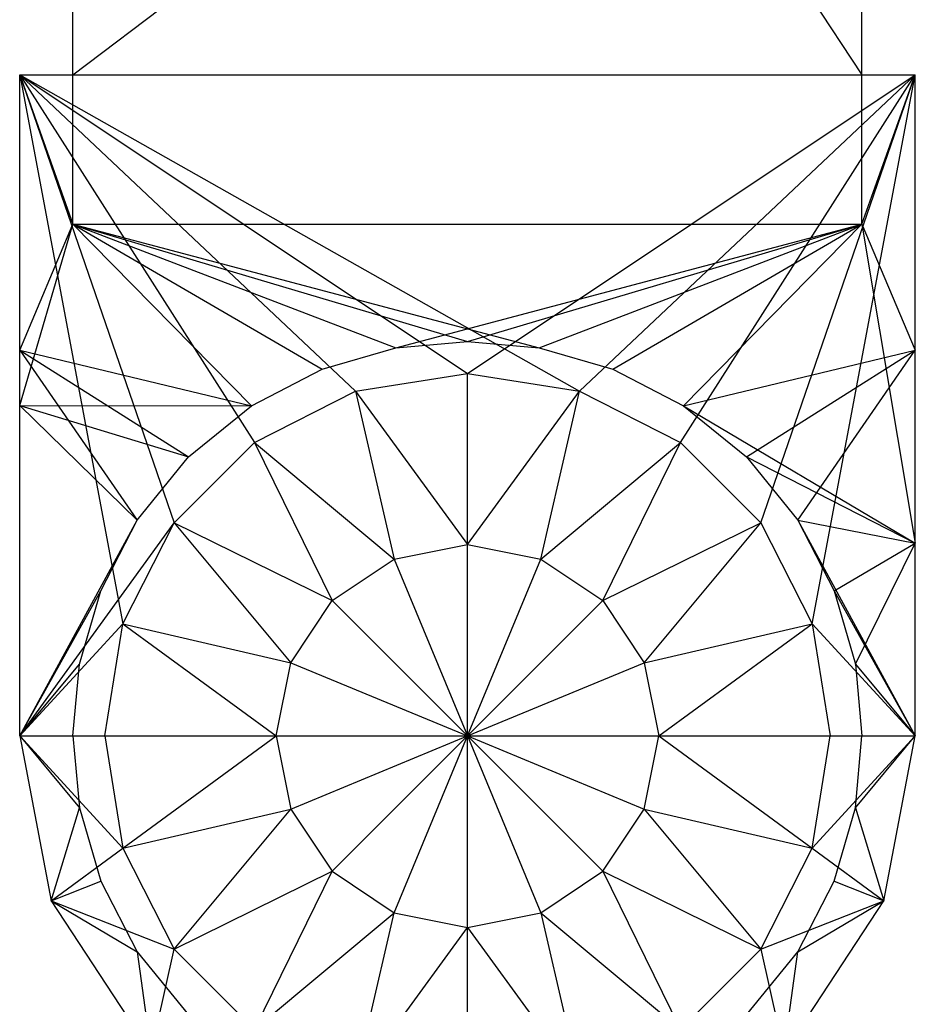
# Model space of a CAD drawing. Header units: inches. Extents: x -2.4 to 2.4, y -5.1 to 5.1.
# Tile 5 of 6: x -0.8 to 0.8, y -1.5 to 0.3. Entities that reach past the tile are written whole.
import ezdxf

# ---------------------------------------------------------------- set-up
doc = ezdxf.new("R2010")
doc.units = ezdxf.units.IN
doc.layers.get('0').update_dxf_attribs({"true_color": 0xc2ced6})

msp = doc.modelspace()

# ---------------------------------------------------------------- linework, layer by layer
at = {"color": 7, "true_color": 0xf7f7f9}
for p, q in [((-0.7284, 0.2087), (-0.7284, 2.4134)), ((-0.7284, 2.4134), (0.7283, 0.2087)), ((0.7283, 0.2087), (0.7283, 2.4134)), ((-0.7284, 0.2087), (-0.7284, 1.3111)), ((-0.7284, 0.2087), (0.7283, 1.3111)), ((0.7283, 0.2087), (0.7283, 1.3111)), ((-0.8268, -1.0118), (-0.8268, 0.2087)), ((-0.8268, -0.4015), (-0.8268, 0.2087)), ((-0.8268, -0.2998), (-0.8268, 0.2087)), ((-0.8268, 0.2087), (-0.8268, 0.2087)), ((-0.8268, 0.2087), (-0.7284, -0.0669)), ((-0.8268, 0.2087), (-0.7284, 0.2087)), ((-0.8268, 0.2087), (-0.6365, -0.805)), ((-0.8268, 0.2087), (-0.5415, -0.6184)), ((-0.8268, 0.2087), (-0.3934, -0.4703)), ((-0.8268, 0.2087), (-0.2068, -0.3752)), ((-0.8268, 0.2087), (0, -0.3425)), ((-0.8268, 0.2087), (0.2068, -0.3752)), ((-0.8268, 0.2087), (0.7283, 0.2087)), ((-0.8268, 0.2087), (0.8268, 0.2087)), ((-0.7284, -0.0669), (-0.7284, 0.2087)), ((-0.7284, 0.2087), (-0.7284, 0.2087)), ((-0.7284, 0.2087), (0.7283, 0.2087)), ((0, -0.3425), (0.8268, 0.2087)), ((0.2068, -0.3752), (0.8268, 0.2087)), ((0.3934, -0.4703), (0.8268, 0.2087)), ((0.5415, -0.6184), (0.8268, 0.2087)), ((0.6365, -0.805), (0.8268, 0.2087)), ((0.7283, -0.0669), (0.7283, 0.2087)), ((0.7283, -0.0669), (0.8268, 0.2087)), ((0.7283, 0.2087), (0.7283, 0.2087)), ((0.7283, 0.2087), (0.8268, 0.2087)), ((0.8268, -1.0118), (0.8268, 0.2087)), ((0.8268, -0.6558), (0.8268, 0.2087)), ((0.8268, -0.2998), (0.8268, 0.2087)), ((0.8268, 0.2087), (0.8268, 0.2087)), ((-0.8268, -0.4015), (-0.7284, -0.0669)), ((-0.8268, -0.2998), (-0.7284, -0.0669)), ((-0.7284, -0.0669), (-0.7284, -0.0669)), ((-0.7284, -0.0669), (-0.3986, -0.4022)), ((-0.7284, -0.0669), (-0.2681, -0.3346)), ((-0.7284, -0.0669), (-0.1325, -0.2956)), ((-0.7284, -0.0669), (0, -0.2834)), ((-0.7284, -0.0669), (0.1325, -0.2956)), ((-0.7284, -0.0669), (0.7283, -0.0669)), ((-0.1325, -0.2956), (0.7283, -0.0669)), ((0, -0.2834), (0.7283, -0.0669)), ((0.1325, -0.2956), (0.7283, -0.0669)), ((0.2681, -0.3346), (0.7283, -0.0669)), ((0.3986, -0.4022), (0.7283, -0.0669)), ((0.7283, -0.0669), (0.7283, -0.0669)), ((0.7283, -0.0669), (0.8268, -0.6558)), ((0.7283, -0.0669), (0.8268, -0.2998)), ((-0.1325, -0.2956), (0, -0.2834)), ((0, -0.2834), (0, -0.2834)), ((0, -0.2834), (0.1325, -0.2956)), ((-0.8268, -1.0118), (-0.8268, -0.2998)), ((-0.8268, -0.2998), (-0.6096, -0.6132)), ((-0.8268, -0.2998), (-0.515, -0.4968)), ((-0.8268, -0.2998), (-0.3986, -0.4022)), ((-0.2681, -0.3346), (-0.1325, -0.2956)), ((-0.1325, -0.2956), (-0.1325, -0.2956)), ((0.1325, -0.2956), (0.1325, -0.2956)), ((0.1325, -0.2956), (0.2681, -0.3346)), ((0.3986, -0.4022), (0.8268, -0.2998)), ((0.515, -0.4968), (0.8268, -0.2998)), ((0.6096, -0.6132), (0.8268, -0.2998)), ((0.8268, -1.0118), (0.8268, -0.2998)), ((-0.3986, -0.4022), (-0.2681, -0.3346)), ((-0.2681, -0.3346), (-0.2681, -0.3346)), ((-0.2068, -0.3752), (0, -0.3425)), ((0, -0.6585), (0, -0.3425)), ((0, -0.3425), (0.2068, -0.3752)), ((0.2681, -0.3346), (0.2681, -0.3346)), ((0.2681, -0.3346), (0.3986, -0.4022)), ((-0.3934, -0.4703), (-0.2068, -0.3752)), ((-0.2068, -0.3752), (-0.1352, -0.6854)), ((-0.2068, -0.3752), (0, -0.6585)), ((0, -0.6585), (0.2068, -0.3752)), ((0.1352, -0.6854), (0.2068, -0.3752)), ((0.2068, -0.3752), (0.3934, -0.4703)), ((-0.8268, -1.0118), (-0.8268, -0.4015)), ((-0.8268, -0.4015), (-0.6096, -0.6132)), ((-0.8268, -0.4015), (-0.515, -0.4968)), ((-0.8268, -0.4015), (-0.3986, -0.4022)), ((-0.515, -0.4968), (-0.3986, -0.4022)), ((-0.3986, -0.4022), (-0.3986, -0.4022)), ((0.3986, -0.4022), (0.3986, -0.4022)), ((0.3986, -0.4022), (0.515, -0.4968)), ((0.3986, -0.4022), (0.8268, -0.6558)), ((-0.5415, -0.6184), (-0.3934, -0.4703)), ((-0.3934, -0.4703), (-0.2498, -0.762)), ((-0.3934, -0.4703), (-0.1352, -0.6854)), ((0.1352, -0.6854), (0.3934, -0.4703)), ((0.2498, -0.762), (0.3934, -0.4703)), ((0.3934, -0.4703), (0.5415, -0.6184)), ((-0.6096, -0.6132), (-0.515, -0.4968)), ((-0.515, -0.4968), (-0.515, -0.4968)), ((0.515, -0.4968), (0.515, -0.4968)), ((0.515, -0.4968), (0.6096, -0.6132)), ((0.515, -0.4968), (0.6096, -0.6132)), ((0.515, -0.4968), (0.8268, -0.6558)), ((-0.8268, -1.0118), (-0.6096, -0.6132)), ((-0.6772, -0.7437), (-0.6096, -0.6132)), ((-0.6096, -0.6132), (-0.6096, -0.6132)), ((0.6096, -0.6132), (0.6096, -0.6132)), ((0.6096, -0.6132), (0.6772, -0.7437)), ((0.6096, -0.6132), (0.8268, -0.6558)), ((0.6096, -0.6132), (0.6772, -0.7437)), ((0.6096, -0.6132), (0.8268, -1.0118)), ((-0.8268, -1.0118), (-0.5415, -0.6184)), ((-0.6365, -0.805), (-0.5415, -0.6184)), ((-0.5415, -0.6184), (-0.3264, -0.8766)), ((-0.5415, -0.6184), (-0.2498, -0.762)), ((0.2498, -0.762), (0.5415, -0.6184)), ((0.3264, -0.8766), (0.5415, -0.6184)), ((0.5415, -0.6184), (0.6365, -0.805)), ((-0.1352, -0.6854), (0, -0.6585)), ((0, -1.0118), (0, -0.6585)), ((0, -0.6585), (0.1352, -0.6854)), ((0.6772, -0.7437), (0.8268, -0.6558)), ((0.7162, -0.8792), (0.8268, -0.6558)), ((0.8268, -1.0118), (0.8268, -0.6558)), ((-0.2498, -0.762), (-0.1352, -0.6854)), ((-0.1352, -0.6854), (0, -1.0118)), ((0, -1.0118), (0.1352, -0.6854)), ((0.1352, -0.6854), (0.2498, -0.762)), ((-0.8268, -1.0118), (-0.6772, -0.7437)), ((-0.7162, -0.8792), (-0.6772, -0.7437)), ((-0.6772, -0.7437), (-0.6772, -0.7437)), ((0.6772, -0.7437), (0.6772, -0.7437)), ((0.6772, -0.7437), (0.7162, -0.8792)), ((0.6772, -0.7437), (0.8268, -1.0118)), ((-0.3264, -0.8766), (-0.2498, -0.762)), ((-0.2498, -0.762), (0, -1.0118)), ((0, -1.0118), (0.2498, -0.762)), ((0.2498, -0.762), (0.3264, -0.8766)), ((-0.8268, -1.0118), (-0.6365, -0.805)), ((-0.6693, -1.0118), (-0.6365, -0.805)), ((-0.6365, -0.805), (-0.3533, -1.0118)), ((-0.6365, -0.805), (-0.3264, -0.8766)), ((0.3264, -0.8766), (0.6365, -0.805)), ((0.3533, -1.0118), (0.6365, -0.805)), ((0.6365, -0.805), (0.6693, -1.0118)), ((0.6365, -0.805), (0.8268, -1.0118)), ((-0.8268, -1.0118), (-0.7162, -0.8792)), ((-0.7284, -1.0118), (-0.7162, -0.8792)), ((-0.7162, -0.8792), (-0.7162, -0.8792)), ((-0.3533, -1.0118), (-0.3264, -0.8766)), ((-0.3264, -0.8766), (0, -1.0118)), ((0, -1.0118), (0.3264, -0.8766)), ((0.3264, -0.8766), (0.3533, -1.0118)), ((0.7162, -0.8792), (0.7162, -0.8792)), ((0.7162, -0.8792), (0.7283, -1.0118)), ((0.7162, -0.8792), (0.8268, -1.0118)), ((-0.8268, -1.0118), (-0.8268, -1.0118)), ((-0.8268, -1.0118), (-0.7687, -1.3161)), ((-0.8268, -1.0118), (-0.7284, -1.0118)), ((-0.8268, -1.0118), (-0.7162, -1.1443)), ((-0.8268, -1.0118), (-0.6693, -1.0118)), ((-0.8268, -1.0118), (-0.6365, -1.2186)), ((-0.7284, -1.0118), (-0.7284, -1.0118)), ((-0.7284, -1.0118), (-0.7162, -1.1443)), ((-0.6693, -1.0118), (-0.6365, -1.2186)), ((-0.6693, -1.0118), (-0.3533, -1.0118)), ((-0.6365, -1.2186), (-0.3533, -1.0118)), ((-0.3533, -1.0118), (-0.3264, -1.147)), ((-0.3533, -1.0118), (0, -1.0118)), ((-0.3264, -1.147), (0, -1.0118)), ((-0.2498, -1.2616), (0, -1.0118)), ((-0.1352, -1.3382), (0, -1.0118)), ((0, -1.3651), (0, -1.0118)), ((0, -1.0118), (0.1352, -1.3382)), ((0, -1.0118), (0.2498, -1.2616)), ((0, -1.0118), (0.3264, -1.147)), ((0, -1.0118), (0.3533, -1.0118)), ((0.3264, -1.147), (0.3533, -1.0118)), ((0.3533, -1.0118), (0.6365, -1.2186)), ((0.3533, -1.0118), (0.6693, -1.0118)), ((0.6365, -1.2186), (0.6693, -1.0118)), ((0.6365, -1.2186), (0.8268, -1.0118)), ((0.6693, -1.0118), (0.8268, -1.0118)), ((0.7162, -1.1443), (0.7283, -1.0118)), ((0.7162, -1.1443), (0.8268, -1.0118)), ((0.7283, -1.0118), (0.7283, -1.0118)), ((0.7283, -1.0118), (0.8268, -1.0118)), ((0.7687, -1.3161), (0.8268, -1.0118)), ((0.8268, -1.0118), (0.8268, -1.0118)), ((-0.7687, -1.3161), (-0.7162, -1.1443)), ((-0.7162, -1.1443), (-0.7162, -1.1443)), ((-0.7162, -1.1443), (-0.6772, -1.2799)), ((0.6772, -1.2799), (0.7162, -1.1443)), ((0.7162, -1.1443), (0.7162, -1.1443)), ((0.7162, -1.1443), (0.7687, -1.3161)), ((-0.6365, -1.2186), (-0.3264, -1.147)), ((-0.5415, -1.4052), (-0.3264, -1.147)), ((-0.3264, -1.147), (-0.2498, -1.2616)), ((0.2498, -1.2616), (0.3264, -1.147)), ((0.3264, -1.147), (0.5415, -1.4052)), ((0.3264, -1.147), (0.6365, -1.2186)), ((-0.7687, -1.3161), (-0.6365, -1.2186)), ((-0.6365, -1.2186), (-0.5415, -1.4052)), ((0.5415, -1.4052), (0.6365, -1.2186)), ((0.6365, -1.2186), (0.7687, -1.3161)), ((-0.5415, -1.4052), (-0.2498, -1.2616)), ((-0.3934, -1.5532), (-0.2498, -1.2616)), ((-0.2498, -1.2616), (-0.1352, -1.3382)), ((0.1352, -1.3382), (0.2498, -1.2616)), ((0.2498, -1.2616), (0.3934, -1.5532)), ((0.2498, -1.2616), (0.5415, -1.4052)), ((-0.7687, -1.3161), (-0.6772, -1.2799)), ((-0.6772, -1.2799), (-0.6772, -1.2799)), ((-0.6772, -1.2799), (-0.6096, -1.4103)), ((0.6096, -1.4103), (0.6772, -1.2799)), ((0.6772, -1.2799), (0.6772, -1.2799)), ((0.6772, -1.2799), (0.7687, -1.3161)), ((-0.7687, -1.3161), (-0.7687, -1.3161)), ((-0.7687, -1.3161), (-0.6096, -1.4103)), ((-0.7687, -1.3161), (-0.5846, -1.5964)), ((-0.7687, -1.3161), (-0.5415, -1.4052)), ((0.5415, -1.4052), (0.7687, -1.3161)), ((0.5846, -1.5964), (0.7687, -1.3161)), ((0.6096, -1.4103), (0.7687, -1.3161)), ((0.7687, -1.3161), (0.7687, -1.3161)), ((-0.3934, -1.5532), (-0.1352, -1.3382)), ((-0.2068, -1.6483), (-0.1352, -1.3382)), ((-0.1352, -1.3382), (0, -1.3651)), ((0, -1.3651), (0.1352, -1.3382)), ((0.1352, -1.3382), (0.2068, -1.6483)), ((0.1352, -1.3382), (0.3934, -1.5532)), ((-0.2068, -1.6483), (0, -1.3651)), ((0, -1.6811), (0, -1.3651)), ((0, -1.3651), (0.2068, -1.6483)), ((-0.6096, -1.4103), (-0.6096, -1.4103)), ((-0.6096, -1.4103), (-0.5846, -1.5964)), ((-0.6096, -1.4103), (-0.515, -1.5268)), ((-0.5846, -1.5964), (-0.5415, -1.4052)), ((-0.5415, -1.4052), (-0.3934, -1.5532)), ((0.3934, -1.5532), (0.5415, -1.4052)), ((0.515, -1.5268), (0.6096, -1.4103)), ((0.5415, -1.4052), (0.5846, -1.5964)), ((0.5846, -1.5964), (0.6096, -1.4103)), ((0.6096, -1.4103), (0.6096, -1.4103))]:
    msp.add_line(p, q, dxfattribs=at)

doc.saveas('drawing.dxf')
